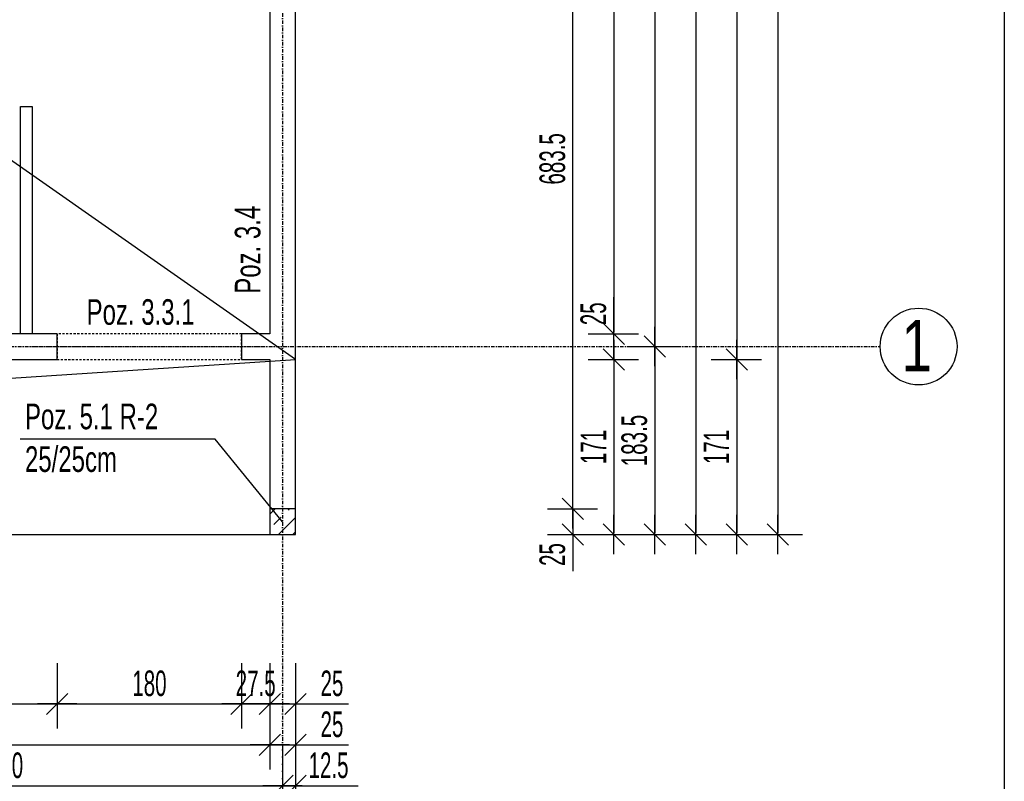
# Model space of a CAD drawing. Header units: millimetres. Extents: x -796 to 14823, y -2819 to 1873.
# Tile 24 of 51: x 2244 to 3206, y -1168 to -425. Entities that reach past the tile are written whole.
import ezdxf

# ---------------------------------------------------------------- set-up
doc = ezdxf.new("R2010")
doc.units = ezdxf.units.MM
doc.header["$LTSCALE"] = 10
doc.linetypes.add('MO', pattern=[0.7, 0.35, -0.17, 0.01, -0.17])
doc.linetypes.add('MP', pattern=[0.36, 0.2, -0.16])
doc.layers.add('BA_obw', color=230, linetype='Continuous', plot=False)
for name, color, linetype in [('BA_szr', 1, 'Continuous'), ('BA_txs', 2, 'Continuous'), ('BA_wym', 1, 'Continuous'), ('BD_lpm', 1, 'MP'), ('BD_osm', 1, 'MO'), ('BD_txs', 2, 'Continuous'), ('BD_wic', 1, 'Continuous'), ('BD_wig', 3, 'Continuous'), ('BZ_odn', 1, 'Continuous'), ('BZ_txs', 2, 'Continuous')]:
    doc.layers.add(name, color=color, linetype=linetype)
doc.styles.add('BIKTS', font='bikromsw.shx', dxfattribs={"width": 0.8})
doc.styles.add('BIKWYM', font='bikromsw.shx', dxfattribs={"width": 0.6})
doc.dimstyles.new('BA_KR_100_cm', dxfattribs={"dimtxt": 25, "dimasz": 1.666667, "dimexe": 24, "dimexo": 0, "dimgap": 0, "dimtad": 0, "dimdec": 1, "dimrnd": 0.5, "dimzin": 9, "dimdsep": 46, "dimtxsty": 'BIKWYM', "dimblk": 'WYM-KR', "dimcen": 0, "dimdle": 20, "dimclrd": 256, "dimclre": 256, "dimclrt": 2, "dimadec": 0, "dimazin": 0, "dimtfac": 0.033333, "dimtdec": 1, "dimtmove": 0, "dimatfit": 3, "dimldrblk": 'WYM-KR', "dimfxl": 25, "dimfxlon": 1, "dimtvp": 0.8, "dimtolj": 1, "dimarcsym": 0})
doc.dimstyles.new('BZ_ST_100_cm', dxfattribs={"dimtxt": 25, "dimasz": 1.666667, "dimexe": 24, "dimexo": 0, "dimgap": 0, "dimtad": 0, "dimdec": 1, "dimrnd": 0.5, "dimdsep": 46, "dimtxsty": 'BIKWYM', "dimblk": 'WYM-ST', "dimcen": 0, "dimdle": 20, "dimclrd": 256, "dimclre": 256, "dimclrt": 7, "dimadec": 0, "dimazin": 0, "dimtfac": 0.033333, "dimtdec": 1, "dimtix": 1, "dimtmove": 2, "dimatfit": 3, "dimldrblk": 'WYM-ST', "dimfxl": 25, "dimfxlon": 1, "dimtvp": 0.8, "dimtolj": 1, "dimtzin": 0, "dimarcsym": 0})

# ---------------------------------------------------------------- blocks, each defined once
blk = doc.blocks.new('WYM-ST')
blk.add_hatch(color=256).paths.add_polyline_path([(-13, 2.88), (0, 0), (-13, -2.88)])
blk.add_lwpolyline([(0, 0), (-13, 2.88), (-13, -2.88), (0, 0)])
blk = doc.blocks.new('WYM-KR')
at = {"color": 7, "linetype": 'ByBlock'}
blk.add_line((6.24, 6.24), (-6.24, -6.24), dxfattribs=at)
at = {"linetype": 'ByBlock'}
blk.add_line((11.52, 0), (-11.52, 0), dxfattribs=at)
blk = doc.blocks.new('*D62')
at = {"layer": 'BA_wym', "lineweight": -2}
for p, q in [((2071.01, -1052.6), (2071.01, -1116.6)), ((2281.01, -1052.6), (2281.01, -1116.6)), ((2072.68, -1092.6), (2279.35, -1092.6))]:
    blk.add_line(p, q, dxfattribs=at)
at = {"layer": 'Defpoints', "color": 0}
for p in [(2071.01, -756.15), (2281.01, -756.15), (2281.01, -1092.6)]:
    blk.add_point(p, dxfattribs=at)
at = {"layer": 'BA_wym', "lineweight": -2, "xscale": 1.666666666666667, "yscale": 1.666666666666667, "zscale": 1.666666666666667, "rotation": 180}
blk.add_blockref('WYM-KR', (2071.01, -1092.6), dxfattribs=at)
at = {"layer": 'BA_wym', "lineweight": -2, "xscale": 1.666666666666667, "yscale": 1.666666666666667, "zscale": 1.666666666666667}
blk.add_blockref('WYM-KR', (2281.01, -1092.6), dxfattribs=at)
at = {"layer": 'BA_wym', "color": 2, "insert": (2176.01, -1072.6), "char_height": 25, "attachment_point": 5, "style": 'BIKWYM'}
blk.add_mtext('\\A1;210', dxfattribs=at)
blk = doc.blocks.new('*D63')
at = {"layer": 'BA_wym', "lineweight": -2}
for p, q in [((2281.01, -1052.6), (2281.01, -1116.6)), ((2461.01, -1052.6), (2461.01, -1116.6)), ((2282.68, -1092.6), (2459.35, -1092.6))]:
    blk.add_line(p, q, dxfattribs=at)
at = {"layer": 'Defpoints', "color": 0}
for p in [(2281.01, -756.15), (2461.01, -756.15), (2461.01, -1092.6)]:
    blk.add_point(p, dxfattribs=at)
at = {"layer": 'BA_wym', "lineweight": -2, "xscale": 1.666666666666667, "yscale": 1.666666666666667, "zscale": 1.666666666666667, "rotation": 180}
blk.add_blockref('WYM-KR', (2281.01, -1092.6), dxfattribs=at)
at = {"layer": 'BA_wym', "lineweight": -2, "xscale": 1.666666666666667, "yscale": 1.666666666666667, "zscale": 1.666666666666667}
blk.add_blockref('WYM-KR', (2461.01, -1092.6), dxfattribs=at)
at = {"layer": 'BA_wym', "color": 2, "insert": (2371.01, -1072.6), "char_height": 25, "attachment_point": 5, "style": 'BIKWYM'}
blk.add_mtext('\\A1;180', dxfattribs=at)
blk = doc.blocks.new('*D64')
at = {"layer": 'BA_wym', "lineweight": -2}
for p, q in [((2461.01, -1052.6), (2461.01, -1116.6)), ((2488.52, -1052.6), (2488.52, -1116.6)), ((2459.35, -1092.6), (2457.68, -1092.6)), ((2461.01, -1092.6), (2488.52, -1092.6)), ((2490.18, -1092.6), (2491.85, -1092.6))]:
    blk.add_line(p, q, dxfattribs=at)
at = {"layer": 'Defpoints', "color": 0}
for p in [(2461.01, -756.15), (2488.52, -927.15), (2488.52, -1092.6)]:
    blk.add_point(p, dxfattribs=at)
at = {"layer": 'BA_wym', "lineweight": -2, "xscale": 1.666666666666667, "yscale": 1.666666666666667, "zscale": 1.666666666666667}
blk.add_blockref('WYM-KR', (2461.01, -1092.6), dxfattribs=at)
at = {"layer": 'BA_wym', "lineweight": -2, "xscale": 1.666666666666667, "yscale": 1.666666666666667, "zscale": 1.666666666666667, "rotation": 180}
blk.add_blockref('WYM-KR', (2488.52, -1092.6), dxfattribs=at)
at = {"layer": 'BA_wym', "color": 2, "insert": (2474.76, -1072.6), "char_height": 25, "attachment_point": 5, "style": 'BIKWYM'}
blk.add_mtext('\\A1;27.5', dxfattribs=at)
blk = doc.blocks.new('*D65')
at = {"layer": 'BA_wym', "lineweight": -2}
for p, q in [((2488.52, -1052.6), (2488.52, -1116.6)), ((2513.52, -1052.6), (2513.52, -1116.6)), ((2486.85, -1092.6), (2485.18, -1092.6)), ((2488.52, -1092.6), (2513.52, -1092.6)), ((2515.18, -1092.6), (2565.42, -1092.6))]:
    blk.add_line(p, q, dxfattribs=at)
at = {"layer": 'Defpoints', "color": 0}
for p in [(2488.52, -927.15), (2513.52, -927.15), (2513.52, -1092.6)]:
    blk.add_point(p, dxfattribs=at)
at = {"layer": 'BA_wym', "lineweight": -2, "xscale": 1.666666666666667, "yscale": 1.666666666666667, "zscale": 1.666666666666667}
blk.add_blockref('WYM-KR', (2488.52, -1092.6), dxfattribs=at)
at = {"layer": 'BA_wym', "lineweight": -2, "xscale": 1.666666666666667, "yscale": 1.666666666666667, "zscale": 1.666666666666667, "rotation": 180}
blk.add_blockref('WYM-KR', (2513.52, -1092.6), dxfattribs=at)
at = {"layer": 'BA_wym', "color": 2, "insert": (2549.23, -1072.6), "char_height": 25, "attachment_point": 5, "style": 'BIKWYM'}
blk.add_mtext('\\A1;25', dxfattribs=at)
blk = doc.blocks.new('*D73')
at = {"layer": 'BA_wym', "lineweight": -2}
for p, q in [((1823.52, -1092.6), (1823.52, -1156.6)), ((2488.52, -1092.6), (2488.52, -1156.6)), ((1825.18, -1132.6), (2486.85, -1132.6))]:
    blk.add_line(p, q, dxfattribs=at)
at = {"layer": 'Defpoints', "color": 0}
for p in [(1823.52, -731.15), (2488.52, -927.15), (2488.52, -1132.6)]:
    blk.add_point(p, dxfattribs=at)
at = {"layer": 'BA_wym', "lineweight": -2, "xscale": 1.666666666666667, "yscale": 1.666666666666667, "zscale": 1.666666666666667, "rotation": 180}
blk.add_blockref('WYM-KR', (1823.52, -1132.6), dxfattribs=at)
at = {"layer": 'BA_wym', "lineweight": -2, "xscale": 1.666666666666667, "yscale": 1.666666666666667, "zscale": 1.666666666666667}
blk.add_blockref('WYM-KR', (2488.52, -1132.6), dxfattribs=at)
at = {"layer": 'BA_wym', "color": 2, "insert": (2156.02, -1112.6), "char_height": 25, "attachment_point": 5, "style": 'BIKWYM'}
blk.add_mtext('\\A1;665', dxfattribs=at)
blk = doc.blocks.new('*D74')
at = {"layer": 'BA_wym', "lineweight": -2}
for p, q in [((2488.52, -1092.6), (2488.52, -1156.6)), ((2513.52, -1092.6), (2513.52, -1156.6)), ((2486.85, -1132.6), (2485.18, -1132.6)), ((2488.52, -1132.6), (2513.52, -1132.6)), ((2515.18, -1132.6), (2565.42, -1132.6))]:
    blk.add_line(p, q, dxfattribs=at)
at = {"layer": 'Defpoints', "color": 0}
for p in [(2488.52, -927.15), (2513.52, -927.15), (2513.52, -1132.6)]:
    blk.add_point(p, dxfattribs=at)
at = {"layer": 'BA_wym', "lineweight": -2, "xscale": 1.666666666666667, "yscale": 1.666666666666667, "zscale": 1.666666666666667}
blk.add_blockref('WYM-KR', (2488.52, -1132.6), dxfattribs=at)
at = {"layer": 'BA_wym', "lineweight": -2, "xscale": 1.666666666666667, "yscale": 1.666666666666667, "zscale": 1.666666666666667, "rotation": 180}
blk.add_blockref('WYM-KR', (2513.52, -1132.6), dxfattribs=at)
at = {"layer": 'BA_wym', "color": 2, "insert": (2549.23, -1112.6), "char_height": 25, "attachment_point": 5, "style": 'BIKWYM'}
blk.add_mtext('\\A1;25', dxfattribs=at)
blk = doc.blocks.new('*D81')
at = {"layer": 'BA_wym', "lineweight": -2}
for p, q in [((1961.02, -1132.6), (1961.02, -1196.6)), ((2501.02, -1132.6), (2501.02, -1196.6)), ((1962.68, -1172.6), (2499.35, -1172.6))]:
    blk.add_line(p, q, dxfattribs=at)
at = {"layer": 'Defpoints', "color": 0}
for p in [(1961.02, -756.35), (2501.02, -760.32), (2501.02, -1172.6)]:
    blk.add_point(p, dxfattribs=at)
at = {"layer": 'BA_wym', "lineweight": -2, "xscale": 1.666666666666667, "yscale": 1.666666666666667, "zscale": 1.666666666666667, "rotation": 180}
blk.add_blockref('WYM-KR', (1961.02, -1172.6), dxfattribs=at)
at = {"layer": 'BA_wym', "lineweight": -2, "xscale": 1.666666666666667, "yscale": 1.666666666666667, "zscale": 1.666666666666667}
blk.add_blockref('WYM-KR', (2501.02, -1172.6), dxfattribs=at)
at = {"layer": 'BA_wym', "color": 2, "insert": (2231.02, -1152.6), "char_height": 25, "attachment_point": 5, "style": 'BIKWYM'}
blk.add_mtext('\\A1;540', dxfattribs=at)
blk = doc.blocks.new('*D82')
at = {"layer": 'BA_wym', "lineweight": -2}
for p, q in [((2501.02, -1132.6), (2501.02, -1196.6)), ((2513.52, -1132.6), (2513.52, -1196.6)), ((2499.35, -1172.6), (2497.68, -1172.6)), ((2501.02, -1172.6), (2513.52, -1172.6)), ((2515.18, -1172.6), (2574.95, -1172.6))]:
    blk.add_line(p, q, dxfattribs=at)
at = {"layer": 'Defpoints', "color": 0}
for p in [(2501.02, -654.55), (2513.52, -927.15), (2513.52, -1172.6)]:
    blk.add_point(p, dxfattribs=at)
at = {"layer": 'BA_wym', "lineweight": -2, "xscale": 1.666666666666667, "yscale": 1.666666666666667, "zscale": 1.666666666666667}
blk.add_blockref('WYM-KR', (2501.02, -1172.6), dxfattribs=at)
at = {"layer": 'BA_wym', "lineweight": -2, "xscale": 1.666666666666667, "yscale": 1.666666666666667, "zscale": 1.666666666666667, "rotation": 180}
blk.add_blockref('WYM-KR', (2513.52, -1172.6), dxfattribs=at)
at = {"layer": 'BA_wym', "color": 2, "insert": (2545.9, -1152.6), "char_height": 25, "attachment_point": 5, "style": 'BIKWYM'}
blk.add_mtext('\\A1;12.5', dxfattribs=at)
blk = doc.blocks.new('*D86')
at = {"layer": 'BA_wym', "lineweight": -2}
for p, q in [((1811.02, -1172.6), (1811.02, -1236.6)), ((2513.52, -1172.6), (2513.52, -1236.6)), ((1812.68, -1212.6), (2511.85, -1212.6))]:
    blk.add_line(p, q, dxfattribs=at)
at = {"layer": 'Defpoints', "color": 0}
for p in [(1811.02, -890.15), (2513.52, -927.15), (2513.52, -1212.6)]:
    blk.add_point(p, dxfattribs=at)
at = {"layer": 'BA_wym', "lineweight": -2, "xscale": 1.666666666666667, "yscale": 1.666666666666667, "zscale": 1.666666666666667, "rotation": 180}
blk.add_blockref('WYM-KR', (1811.02, -1212.6), dxfattribs=at)
at = {"layer": 'BA_wym', "lineweight": -2, "xscale": 1.666666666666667, "yscale": 1.666666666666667, "zscale": 1.666666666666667}
blk.add_blockref('WYM-KR', (2513.52, -1212.6), dxfattribs=at)
at = {"layer": 'BA_wym', "color": 2, "insert": (2162.27, -1192.6), "char_height": 25, "attachment_point": 5, "style": 'BIKWYM'}
blk.add_mtext('\\A1;702.5', dxfattribs=at)
blk = doc.blocks.new('*D88')
at = {"layer": 'BA_wym', "lineweight": -2}
for p, q in [((-66.48, -1212.6), (-66.48, -1276.6)), ((2488.52, -1212.6), (2488.52, -1276.6)), ((-64.82, -1252.6), (2486.85, -1252.6))]:
    blk.add_line(p, q, dxfattribs=at)
at = {"layer": 'Defpoints', "color": 0}
for p in [(-66.48, -927.15), (2488.52, -927.15), (2488.52, -1252.6)]:
    blk.add_point(p, dxfattribs=at)
at = {"layer": 'BA_wym', "lineweight": -2, "xscale": 1.666666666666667, "yscale": 1.666666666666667, "zscale": 1.666666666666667, "rotation": 180}
blk.add_blockref('WYM-KR', (-66.48, -1252.6), dxfattribs=at)
at = {"layer": 'BA_wym', "lineweight": -2, "xscale": 1.666666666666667, "yscale": 1.666666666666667, "zscale": 1.666666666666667}
blk.add_blockref('WYM-KR', (2488.52, -1252.6), dxfattribs=at)
at = {"layer": 'BA_wym', "color": 2, "insert": (1211.02, -1232.6), "char_height": 25, "attachment_point": 5, "style": 'BIKWYM'}
blk.add_mtext('\\A1;2555', dxfattribs=at)
blk = doc.blocks.new('*D89')
at = {"layer": 'BA_wym', "lineweight": -2}
for p, q in [((2488.52, -1212.6), (2488.52, -1276.6)), ((2513.52, -1212.6), (2513.52, -1276.6)), ((2486.85, -1252.6), (2485.18, -1252.6)), ((2488.52, -1252.6), (2513.52, -1252.6)), ((2515.18, -1252.6), (2565.42, -1252.6))]:
    blk.add_line(p, q, dxfattribs=at)
at = {"layer": 'Defpoints', "color": 0}
for p in [(2488.52, -927.15), (2513.52, -927.15), (2513.52, -1252.6)]:
    blk.add_point(p, dxfattribs=at)
at = {"layer": 'BA_wym', "lineweight": -2, "xscale": 1.666666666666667, "yscale": 1.666666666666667, "zscale": 1.666666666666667}
blk.add_blockref('WYM-KR', (2488.52, -1252.6), dxfattribs=at)
at = {"layer": 'BA_wym', "lineweight": -2, "xscale": 1.666666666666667, "yscale": 1.666666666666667, "zscale": 1.666666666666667, "rotation": 180}
blk.add_blockref('WYM-KR', (2513.52, -1252.6), dxfattribs=at)
at = {"layer": 'BA_wym', "color": 2, "insert": (2549.23, -1232.6), "char_height": 25, "attachment_point": 5, "style": 'BIKWYM'}
blk.add_mtext('\\A1;25', dxfattribs=at)
blk = doc.blocks.new('*D90')
at = {"layer": 'BA_wym', "lineweight": -2}
for p, q in [((-91.48, -1252.6), (-91.48, -1316.6)), ((2513.52, -1252.6), (2513.52, -1316.6)), ((-89.82, -1292.6), (2511.85, -1292.6))]:
    blk.add_line(p, q, dxfattribs=at)
at = {"layer": 'Defpoints', "color": 0}
for p in [(-91.48, -927.15), (2513.52, -927.15), (2513.52, -1292.6)]:
    blk.add_point(p, dxfattribs=at)
at = {"layer": 'BA_wym', "lineweight": -2, "xscale": 1.666666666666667, "yscale": 1.666666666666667, "zscale": 1.666666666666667, "rotation": 180}
blk.add_blockref('WYM-KR', (-91.48, -1292.6), dxfattribs=at)
at = {"layer": 'BA_wym', "lineweight": -2, "xscale": 1.666666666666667, "yscale": 1.666666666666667, "zscale": 1.666666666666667}
blk.add_blockref('WYM-KR', (2513.52, -1292.6), dxfattribs=at)
at = {"layer": 'BA_wym', "color": 2, "insert": (1211.02, -1272.6), "char_height": 25, "attachment_point": 5, "style": 'BIKWYM'}
blk.add_mtext('\\A1;2605', dxfattribs=at)
blk = doc.blocks.new('*D127')
at = {"layer": 'BA_wym', "lineweight": -2}
for p, q in [((2759.52, -218.65), (2808.52, -218.65)), ((2784.52, -900.48), (2784.52, -220.31)), ((2759.52, -902.15), (2808.52, -902.15))]:
    blk.add_line(p, q, dxfattribs=at)
at = {"layer": 'Defpoints', "color": 0}
for p in [(2513.52, -218.65), (2784.52, -218.65), (2513.52, -902.15)]:
    blk.add_point(p, dxfattribs=at)
at = {"layer": 'BA_wym', "lineweight": -2, "xscale": 1.666666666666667, "yscale": 1.666666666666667, "zscale": 1.666666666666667}
for p, rotation in [((2784.52, -218.65), 90), ((2784.52, -902.15), 270)]:
    blk.add_blockref('WYM-KR', p, dxfattribs=dict(at, rotation=rotation))
at = {"layer": 'BA_wym', "color": 2, "insert": (2764.52, -560.4), "char_height": 25, "attachment_point": 5, "rotation": 90, "style": 'BIKWYM'}
blk.add_mtext('\\A1;683.5', dxfattribs=at)
blk = doc.blocks.new('*D128')
at = {"layer": 'BA_wym', "lineweight": -2}
for p, q in [((2759.52, -902.15), (2808.52, -902.15)), ((2784.52, -900.48), (2784.52, -898.81)), ((2784.52, -902.15), (2784.52, -927.15)), ((2759.52, -927.15), (2808.52, -927.15)), ((2784.52, -928.81), (2784.52, -962.86))]:
    blk.add_line(p, q, dxfattribs=at)
at = {"layer": 'Defpoints', "color": 0}
for p in [(2513.52, -902.15), (2513.52, -927.15), (2784.52, -927.15)]:
    blk.add_point(p, dxfattribs=at)
at = {"layer": 'BA_wym', "lineweight": -2, "xscale": 1.666666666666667, "yscale": 1.666666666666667, "zscale": 1.666666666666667}
for p, rotation in [((2784.52, -902.15), 270), ((2784.52, -927.15), 90)]:
    blk.add_blockref('WYM-KR', p, dxfattribs=dict(at, rotation=rotation))
at = {"layer": 'BA_wym', "color": 2, "insert": (2764.52, -946.67), "char_height": 25, "attachment_point": 5, "rotation": 90, "style": 'BIKWYM'}
blk.add_mtext('\\A1;25', dxfattribs=at)
blk = doc.blocks.new('*D132')
at = {"layer": 'BA_wym', "lineweight": -2}
for p, q in [((2799.52, 98.85), (2848.52, 98.85)), ((2824.52, 97.19), (2824.52, -729.48)), ((2799.52, -731.15), (2848.52, -731.15))]:
    blk.add_line(p, q, dxfattribs=at)
at = {"layer": 'Defpoints', "color": 0}
for p in [(2513.52, 98.85), (2488.52, -731.15), (2824.52, -731.15)]:
    blk.add_point(p, dxfattribs=at)
at = {"layer": 'BA_wym', "lineweight": -2, "xscale": 1.666666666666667, "yscale": 1.666666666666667, "zscale": 1.666666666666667}
for p, rotation in [((2824.52, 98.85), 90), ((2824.52, -731.15), 270)]:
    blk.add_blockref('WYM-KR', p, dxfattribs=dict(at, rotation=rotation))
at = {"layer": 'BA_wym', "color": 2, "insert": (2804.52, -316.15), "char_height": 25, "attachment_point": 5, "rotation": 90, "style": 'BIKWYM'}
blk.add_mtext('\\A1;830', dxfattribs=at)
blk = doc.blocks.new('*D133')
at = {"layer": 'BA_wym', "lineweight": -2}
for p, q in [((2824.52, -729.48), (2824.52, -695.43)), ((2799.52, -731.15), (2848.52, -731.15)), ((2824.52, -756.15), (2824.52, -731.15)), ((2799.52, -756.15), (2848.52, -756.15)), ((2824.52, -757.81), (2824.52, -759.48))]:
    blk.add_line(p, q, dxfattribs=at)
at = {"layer": 'Defpoints', "color": 0}
for p in [(2488.52, -731.15), (2824.52, -731.15), (2488.52, -756.15)]:
    blk.add_point(p, dxfattribs=at)
at = {"layer": 'BA_wym', "lineweight": -2, "xscale": 1.666666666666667, "yscale": 1.666666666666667, "zscale": 1.666666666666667}
for p, rotation in [((2824.52, -731.15), 270), ((2824.52, -756.15), 90)]:
    blk.add_blockref('WYM-KR', p, dxfattribs=dict(at, rotation=rotation))
at = {"layer": 'BA_wym', "color": 2, "insert": (2804.52, -711.62), "char_height": 25, "attachment_point": 5, "rotation": 90, "style": 'BIKWYM'}
blk.add_mtext('\\A1;25', dxfattribs=at)
blk = doc.blocks.new('*D134')
at = {"layer": 'BA_wym', "lineweight": -2}
for p, q in [((2799.52, -756.15), (2848.52, -756.15)), ((2824.52, -757.81), (2824.52, -925.48)), ((2799.52, -927.15), (2848.52, -927.15))]:
    blk.add_line(p, q, dxfattribs=at)
at = {"layer": 'Defpoints', "color": 0}
for p in [(2488.52, -756.15), (2513.52, -927.15), (2824.52, -927.15)]:
    blk.add_point(p, dxfattribs=at)
at = {"layer": 'BA_wym', "lineweight": -2, "xscale": 1.666666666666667, "yscale": 1.666666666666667, "zscale": 1.666666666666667}
for p, rotation in [((2824.52, -756.15), 90), ((2824.52, -927.15), 270)]:
    blk.add_blockref('WYM-KR', p, dxfattribs=dict(at, rotation=rotation))
at = {"layer": 'BA_wym', "color": 2, "insert": (2804.52, -841.65), "char_height": 25, "attachment_point": 5, "rotation": 90, "style": 'BIKWYM'}
blk.add_mtext('\\A1;171', dxfattribs=at)
blk = doc.blocks.new('*D139')
at = {"layer": 'BA_wym', "lineweight": -2}
for p, q in [((2839.52, 6.35), (2888.52, 6.35)), ((2864.52, 4.69), (2864.52, -741.98)), ((2839.52, -743.65), (2888.52, -743.65))]:
    blk.add_line(p, q, dxfattribs=at)
at = {"layer": 'Defpoints', "color": 0}
for p in [(2513.52, 6.35), (2513.52, -743.65), (2864.52, -743.65)]:
    blk.add_point(p, dxfattribs=at)
at = {"layer": 'BA_wym', "lineweight": -2, "xscale": 1.666666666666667, "yscale": 1.666666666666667, "zscale": 1.666666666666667}
for p, rotation in [((2864.52, 6.35), 90), ((2864.52, -743.65), 270)]:
    blk.add_blockref('WYM-KR', p, dxfattribs=dict(at, rotation=rotation))
at = {"layer": 'BA_wym', "color": 2, "insert": (2844.52, -368.65), "char_height": 25, "attachment_point": 5, "rotation": 90, "style": 'BIKWYM'}
blk.add_mtext('\\A1;750', dxfattribs=at)
blk = doc.blocks.new('*D140')
at = {"layer": 'BA_wym', "lineweight": -2}
for p, q in [((2839.52, -743.65), (2888.52, -743.65)), ((2864.52, -745.31), (2864.52, -925.48)), ((2839.52, -927.15), (2888.52, -927.15))]:
    blk.add_line(p, q, dxfattribs=at)
at = {"layer": 'Defpoints', "color": 0}
for p in [(2513.52, -743.65), (2513.52, -927.15), (2864.52, -927.15)]:
    blk.add_point(p, dxfattribs=at)
at = {"layer": 'BA_wym', "lineweight": -2, "xscale": 1.666666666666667, "yscale": 1.666666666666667, "zscale": 1.666666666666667}
for p, rotation in [((2864.52, -743.65), 90), ((2864.52, -927.15), 270)]:
    blk.add_blockref('WYM-KR', p, dxfattribs=dict(at, rotation=rotation))
at = {"layer": 'BA_wym', "color": 2, "insert": (2844.52, -835.4), "char_height": 25, "attachment_point": 5, "rotation": 90, "style": 'BIKWYM'}
blk.add_mtext('\\A1;183.5', dxfattribs=at)
blk = doc.blocks.new('*D142')
at = {"layer": 'BA_wym', "lineweight": -2}
for p, q in [((2919.52, 1068.85), (2968.52, 1068.85)), ((2944.52, 1067.19), (2944.52, -754.48)), ((2919.52, -756.15), (2968.52, -756.15))]:
    blk.add_line(p, q, dxfattribs=at)
at = {"layer": 'Defpoints', "color": 0}
for p in [(2513.52, 1068.85), (2488.52, -756.15), (2944.52, -756.15)]:
    blk.add_point(p, dxfattribs=at)
at = {"layer": 'BA_wym', "lineweight": -2, "xscale": 1.666666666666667, "yscale": 1.666666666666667, "zscale": 1.666666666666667}
for p, rotation in [((2944.52, 1068.85), 90), ((2944.52, -756.15), 270)]:
    blk.add_blockref('WYM-KR', p, dxfattribs=dict(at, rotation=rotation))
at = {"layer": 'BA_wym', "color": 2, "insert": (2924.52, 156.35), "char_height": 25, "attachment_point": 5, "rotation": 90, "style": 'BIKWYM'}
blk.add_mtext('\\A1;1825', dxfattribs=at)
blk = doc.blocks.new('*D143')
at = {"layer": 'BA_wym', "lineweight": -2}
for p, q in [((2919.52, -756.15), (2968.52, -756.15)), ((2944.52, -757.81), (2944.52, -925.48)), ((2919.52, -927.15), (2968.52, -927.15))]:
    blk.add_line(p, q, dxfattribs=at)
at = {"layer": 'Defpoints', "color": 0}
for p in [(2488.52, -756.15), (2513.52, -927.15), (2944.52, -927.15)]:
    blk.add_point(p, dxfattribs=at)
at = {"layer": 'BA_wym', "lineweight": -2, "xscale": 1.666666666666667, "yscale": 1.666666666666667, "zscale": 1.666666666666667}
for p, rotation in [((2944.52, -756.15), 90), ((2944.52, -927.15), 270)]:
    blk.add_blockref('WYM-KR', p, dxfattribs=dict(at, rotation=rotation))
at = {"layer": 'BA_wym', "color": 2, "insert": (2924.52, -841.65), "char_height": 25, "attachment_point": 5, "rotation": 90, "style": 'BIKWYM'}
blk.add_mtext('\\A1;171', dxfattribs=at)
blk = doc.blocks.new('*D144')
at = {"layer": 'BA_wym', "lineweight": -2}
for p, q in [((2959.52, 1119.85), (3008.52, 1119.85)), ((2984.52, 1118.18), (2984.52, -925.48)), ((2959.52, -927.15), (3008.52, -927.15))]:
    blk.add_line(p, q, dxfattribs=at)
at = {"layer": 'Defpoints', "color": 0}
for p in [(1823.52, 1119.85), (2513.52, -927.15), (2984.52, -927.15)]:
    blk.add_point(p, dxfattribs=at)
at = {"layer": 'BA_wym', "lineweight": -2, "xscale": 1.666666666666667, "yscale": 1.666666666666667, "zscale": 1.666666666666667}
for p, rotation in [((2984.52, 1119.85), 90), ((2984.52, -927.15), 270)]:
    blk.add_blockref('WYM-KR', p, dxfattribs=dict(at, rotation=rotation))
at = {"layer": 'BA_wym', "color": 2, "insert": (2964.52, 96.35), "char_height": 25, "attachment_point": 5, "rotation": 90, "style": 'BIKWYM'}
blk.add_mtext('\\A1;2047', dxfattribs=at)
blk = doc.blocks.new('*D326')
at = {"layer": 'BA_wym', "lineweight": -2}
for p, q in [((2879.52, 171.35), (2928.52, 171.35)), ((2904.52, 169.69), (2904.52, -925.48)), ((2879.52, -927.15), (2928.52, -927.15))]:
    blk.add_line(p, q, dxfattribs=at)
at = {"layer": 'Defpoints', "color": 0}
for p in [(2864.52, 171.35), (2864.52, -927.15), (2904.52, -927.15)]:
    blk.add_point(p, dxfattribs=at)
at = {"layer": 'BA_wym', "lineweight": -2, "xscale": 1.666666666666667, "yscale": 1.666666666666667, "zscale": 1.666666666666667}
for p, rotation in [((2904.52, 171.35), 90), ((2904.52, -927.15), 270)]:
    blk.add_blockref('WYM-KR', p, dxfattribs=dict(at, rotation=rotation))
at = {"layer": 'BA_wym', "color": 2, "insert": (2884.52, -377.9), "char_height": 25, "attachment_point": 5, "rotation": 90, "style": 'BIKWYM'}
blk.add_mtext('\\A1;1098.5', dxfattribs=at)
blk = doc.blocks.new('*D327')
at = {"layer": 'BA_wym', "lineweight": -2}
for p, q in [((2513.52, -1252.6), (2513.52, -1316.6)), ((2684.52, -1252.6), (2684.52, -1316.6)), ((2515.18, -1292.6), (2682.85, -1292.6))]:
    blk.add_line(p, q, dxfattribs=at)
at = {"layer": 'Defpoints', "color": 0}
for p in [(2684.52, 171.35), (2513.52, -927.15), (2684.52, -1292.6)]:
    blk.add_point(p, dxfattribs=at)
at = {"layer": 'BA_wym', "lineweight": -2, "xscale": 1.666666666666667, "yscale": 1.666666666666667, "zscale": 1.666666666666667, "rotation": 180}
blk.add_blockref('WYM-KR', (2513.52, -1292.6), dxfattribs=at)
at = {"layer": 'BA_wym', "lineweight": -2, "xscale": 1.666666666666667, "yscale": 1.666666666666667, "zscale": 1.666666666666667}
blk.add_blockref('WYM-KR', (2684.52, -1292.6), dxfattribs=at)
at = {"layer": 'BA_wym', "color": 2, "insert": (2599.02, -1272.6), "char_height": 25, "attachment_point": 5, "style": 'BIKWYM'}
blk.add_mtext('\\A1;171', dxfattribs=at)
blk = doc.blocks.new('*D329')
at = {"layer": 'BA_wym', "lineweight": -2}
for p, q in [((-262.48, -1292.6), (-262.48, -1356.6)), ((2684.52, -1292.6), (2684.52, -1356.6)), ((-260.82, -1332.6), (2682.85, -1332.6))]:
    blk.add_line(p, q, dxfattribs=at)
at = {"layer": 'Defpoints', "color": 0}
for p in [(-262.48, 171.35), (2684.52, 171.35), (2684.52, -1332.6)]:
    blk.add_point(p, dxfattribs=at)
at = {"layer": 'BA_wym', "lineweight": -2, "xscale": 1.666666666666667, "yscale": 1.666666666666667, "zscale": 1.666666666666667, "rotation": 180}
blk.add_blockref('WYM-KR', (-262.48, -1332.6), dxfattribs=at)
at = {"layer": 'BA_wym', "lineweight": -2, "xscale": 1.666666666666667, "yscale": 1.666666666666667, "zscale": 1.666666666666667}
blk.add_blockref('WYM-KR', (2684.52, -1332.6), dxfattribs=at)
at = {"layer": 'BA_wym', "color": 2, "insert": (1211.02, -1312.6), "char_height": 25, "attachment_point": 5, "style": 'BIKWYM'}
blk.add_mtext('\\A1;2947', dxfattribs=at)

msp = doc.modelspace()

# ---------------------------------------------------------------- hatches: boundary and pattern name
at = {"layer": 'BA_szr'}
h = msp.add_hatch(dxfattribs=at)
h.set_pattern_fill('BIK_ZELBET', color=256, scale=100, angle=45, pattern_type=2)
h.set_pattern_definition([(45, (-9125.26, -1971), (-14.142136, 14.142136), []), (45, (-9132.33, -1963.929), (-14.142136, 14.142136), [10, -10])])
h.paths.add_polyline_path([(2488.52, -927.15), (2513.52, -927.15), (2513.52, -902.15), (2488.52, -902.15)])

# ---------------------------------------------------------------- linework, layer by layer
at = {"layer": 'BA_obw'}
msp.add_lwpolyline([(-795.82, 1873.17), (3205.68, 1873.17), (3205.68, -1534.81), (-795.82, -1534.81)], close=True, dxfattribs=at)
at = {"layer": 'BD_lpm'}
msp.add_lwpolyline([(2281.01, -756.15), (2461.01, -756.15), (2461.01, -731.15), (2281.01, -731.15)], close=True, dxfattribs=at)
at = {"layer": 'BD_osm', "color": 5}
msp.add_line((2256.01, -743.65), (2486.01, -743.65), dxfattribs=at)
at = {"layer": 'BD_osm'}
for points in [[(2501.02, 1639.86), (2501.02, -1432.6)], [(-662.48, -743.65), (3084.52, -743.65)]]:
    msp.add_lwpolyline(points, dxfattribs=at)
at = {"layer": 'BD_wic'}
for points in [[(2513.52, -756.15), (-91.48, 1068.85)], [(2245.02, -731.15), (2245.02, -509.16), (2256.52, -509.16), (2256.52, -731.15)], [(-91.48, -927.15), (2513.52, -756.15)], [(-66.48, -927.15), (2488.52, -927.15)]]:
    msp.add_lwpolyline(points, dxfattribs=at)
msp.add_circle((3122.02, -743.65), 37.5, dxfattribs=at)
at = {"layer": 'BD_wig'}
msp.add_lwpolyline([(2488.52, -927.15), (2513.52, -927.15), (2513.52, -218.65), (2488.52, -218.65), (2488.52, -731.15), (2461.01, -731.15), (2461.01, -756.15), (2488.52, -756.15), (2488.52, -927.15)], dxfattribs=at)
for points in [[(2071.01, -756.15), (2281.01, -756.15), (2281.01, -731.15), (2071.01, -731.15)], [(2488.52, -927.15), (2513.52, -927.15), (2513.52, -902.15), (2488.52, -902.15)]]:
    msp.add_lwpolyline(points, close=True, dxfattribs=at)

# ---------------------------------------------------------------- texts
at = {"layer": 'BA_txs', "style": 'BIKTS', "width": 0.7}
msp.add_text('Poz. 3.4', height=25, rotation=90, dxfattribs=at).set_placement((2479.37, -692.03))
msp.add_text('Poz. 3.3.1', height=25, dxfattribs=at).set_placement((2309.69, -722.39))
at = {"layer": 'BD_txs', "style": 'BIKTS', "width": 0.8}
msp.add_text('1', height=50, dxfattribs=at).set_placement((3105.21, -767.71))
at = {"layer": 'BZ_txs', "insert": (2249.53, -799.36), "char_height": 25, "width": 452.0462, "attachment_point": 1, "style": 'BIKTS'}
msp.add_mtext('{\\W0.7;Poz. 5.1 R-2\\P\\A1;25/25cm}', dxfattribs=at)

# ---------------------------------------------------------------- dimensions: what is measured, and where the dimension line sits
at = {"layer": 'BA_wym'}
for base, p1, p2, picture, middle in [((2984.52, -927.15), (1823.52, 1119.85), (2513.52, -927.15), '*D144', (2964.52, 96.35)), ((2944.52, -756.15), (2513.52, 1068.85), (2488.52, -756.15), '*D142', (2924.52, 156.35)), ((2904.52, -927.15), (2864.52, 171.35), (2864.52, -927.15), '*D326', (2884.52, -377.9)), ((2824.52, -731.15), (2513.52, 98.85), (2488.52, -731.15), '*D132', (2804.52, -316.15)), ((2864.52, -743.65), (2513.52, 6.35), (2513.52, -743.65), '*D139', (2844.52, -368.65)), ((2784.52, -218.65), (2513.52, -902.15), (2513.52, -218.65), '*D127', (2764.52, -560.4)), ((2824.52, -731.15), (2488.52, -756.15), (2488.52, -731.15), '*D133', (2804.52, -711.62)), ((2864.52, -927.15), (2513.52, -743.65), (2513.52, -927.15), '*D140', (2844.52, -835.4)), ((2824.52, -927.15), (2488.52, -756.15), (2513.52, -927.15), '*D134', (2804.52, -841.65)), ((2944.52, -927.15), (2488.52, -756.15), (2513.52, -927.15), '*D143', (2924.52, -841.65)), ((2784.52, -927.15), (2513.52, -902.15), (2513.52, -927.15), '*D128', (2764.52, -946.67))]:
    dim = msp.add_linear_dim(base=base, p1=p1, p2=p2, angle=90, dimstyle='BA_KR_100_cm', override={"dimatfit": 1}, dxfattribs=at)
    dim.commit()
    dim.dimension.update_dxf_attribs({"geometry": picture, "text_midpoint": middle})
for base, p1, p2, override, picture, middle in [((2684.52, -1332.6), (-262.48, 171.35), (2684.52, 171.35), {"dimatfit": 1, "dimfxl": 40}, '*D329', (1211.02, -1312.6)), ((2684.52, -1292.6), (2513.52, -927.15), (2684.52, 171.35), {"dimatfit": 1, "dimfxl": 40}, '*D327', (2599.02, -1272.6)), ((2513.52, -1172.6), (2501.02, -654.55), (2513.52, -927.15), {"dimblk": 'WYM-KR', "dimatfit": 1, "dimfxl": 40}, '*D82', (2545.9, -1152.6)), ((2488.52, -1132.6), (1823.52, -731.15), (2488.52, -927.15), {"dimtmove": 1, "dimatfit": 1, "dimfxl": 40}, '*D73', (2156.02, -1112.6)), ((2501.02, -1172.6), (1961.02, -756.35), (2501.02, -760.32), {"dimtmove": 1, "dimatfit": 1, "dimfxl": 40}, '*D81', (2231.02, -1152.6)), ((2281.01, -1092.6), (2071.01, -756.15), (2281.01, -756.15), {"dimtmove": 1, "dimatfit": 1, "dimfxl": 40}, '*D62', (2176.01, -1072.6)), ((2461.01, -1092.6), (2281.01, -756.15), (2461.01, -756.15), {"dimtmove": 1, "dimatfit": 1, "dimfxl": 40}, '*D63', (2371.01, -1072.6)), ((2513.52, -1212.6), (1811.02, -890.15), (2513.52, -927.15), {"dimtmove": 1, "dimatfit": 1, "dimfxl": 40}, '*D86', (2162.27, -1192.6)), ((2513.52, -1292.6), (-91.48, -927.15), (2513.52, -927.15), {"dimatfit": 1, "dimfxl": 40}, '*D90', (1211.02, -1272.6)), ((2488.52, -1252.6), (-66.48, -927.15), (2488.52, -927.15), {"dimtmove": 1, "dimatfit": 1, "dimfxl": 40}, '*D88', (1211.02, -1232.6))]:
    dim = msp.add_linear_dim(base=base, p1=p1, p2=p2, dimstyle='BA_KR_100_cm', override=override, dxfattribs=at)
    dim.commit()
    dim.dimension.update_dxf_attribs({"geometry": picture, "text_midpoint": middle})
for base, p1, p2, picture, middle in [((2488.52, -1092.6), (2461.01, -756.15), (2488.52, -927.15), '*D64', (2474.76, -1092.6)), ((2513.52, -1092.6), (2488.52, -927.15), (2513.52, -927.15), '*D65', (2549.23, -1092.6)), ((2513.52, -1132.6), (2488.52, -927.15), (2513.52, -927.15), '*D74', (2549.23, -1132.6)), ((2513.52, -1252.6), (2488.52, -927.15), (2513.52, -927.15), '*D89', (2549.23, -1252.6))]:
    dim = msp.add_linear_dim(base=base, p1=p1, p2=p2, dimstyle='BA_KR_100_cm', override={"dimblk": 'WYM-KR', "dimatfit": 1, "dimfxl": 40}, dxfattribs=at)
    dim.commit()
    dim.dimension.update_dxf_attribs({"geometry": picture, "text_midpoint": middle, "dimtype": 160})

# ---------------------------------------------------------------- leaders
at = {"layer": 'BZ_odn', "has_arrowhead": 0}
msp.add_leader([(2501.02, -914.65), (2435.31, -834.16), (2244.67, -834.16)], dimstyle='BZ_ST_100_cm', dxfattribs=at)

doc.saveas('drawing.dxf')
